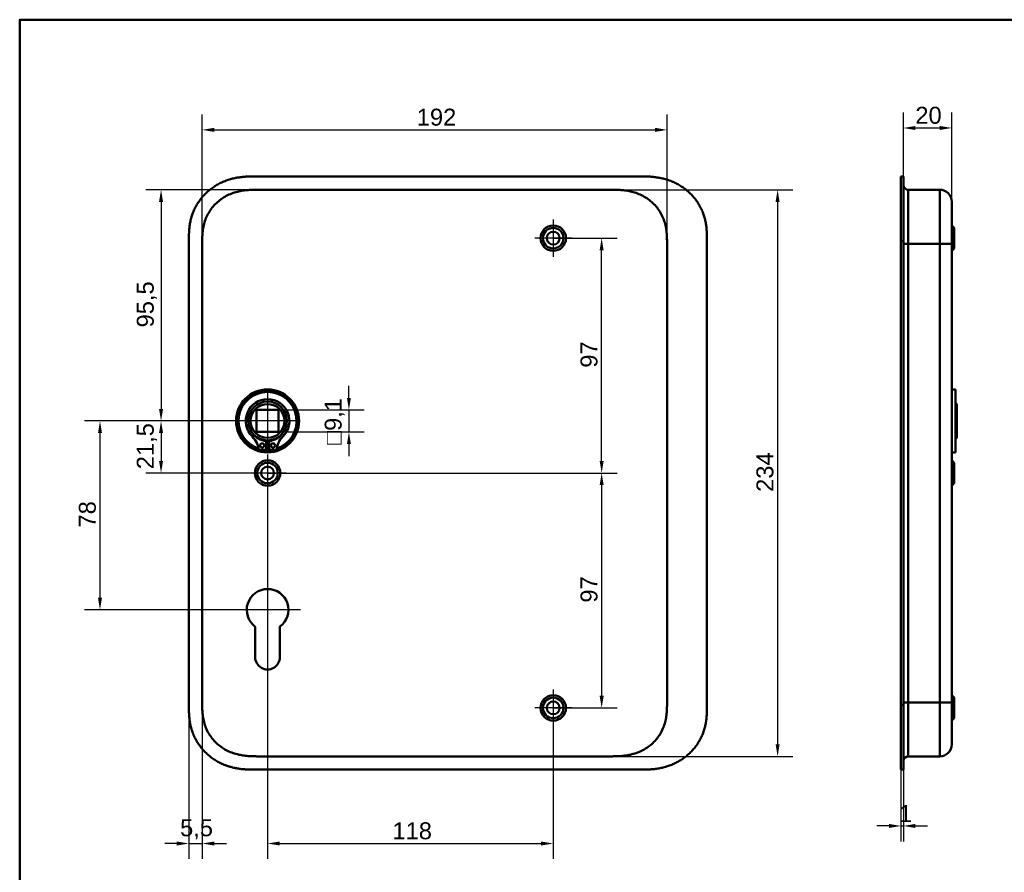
# Model space of a CAD drawing. Header units: millimetres. Extents: x 20 to 833, y 20 to 574.
# Tile 6 of 10: x 20 to 427, y 222 to 574. Entities that reach past the tile are written whole.
import ezdxf

# ---------------------------------------------------------------- set-up
doc = ezdxf.new("R2010")
doc.units = ezdxf.units.MM
doc.header["$LTSCALE"] = 2
for name, color, linetype, lineweight in [('Bemaßungen(DIN)', 7, 'Continuous', 25), ('Mittelpunktmarkierung(DIN)', 7, 'Continuous', 25), ('Sichtbare Kanten(DIN)', 7, 'Continuous', 50), ('Sichtbare tangentiale Kanten(DIN)', 7, 'Continuous', 50), ('Skizziergeometrie(DIN)', 7, 'Continuous', 50)]:
    doc.layers.add(name, color=color, linetype=linetype, lineweight=lineweight)
doc.styles.add('STANDARD-DIN~0', font='arial.ttf')
doc.dimstyles.new('CAD-LAN', dxfattribs={"dimscale": 2, "dimtxt": 3.5, "dimasz": 2.5, "dimexe": 3.175, "dimexo": 0, "dimgap": 0.8, "dimtad": 1, "dimrnd": 1e-08, "dimtxsty": 'STANDARD-DIN~0', "dimcen": 0.09, "dimdle": 10, "dimclrd": 250, "dimclre": 250, "dimclrt": 250, "dimadec": 0, "dimazin": 2, "dimtfac": 1, "dimtmove": 0, "dimatfit": 3, "dimfxl": 1, "dimtolj": 1, "dimtzin": 0, "dimlwd": 25, "dimlwe": 25, "dimarcsym": 0})

# ---------------------------------------------------------------- blocks, each defined once
blk = doc.blocks.new('Ränder Standardrahmen')
at = {"layer": 'Skizziergeometrie(DIN)', "flags": 128}
blk.add_lwpolyline([(10, 10), (10, 287), (410, 287), (410, 10), (10, 10)], dxfattribs=at)
blk = doc.blocks.new('*D8')
at = {"layer": 'Bemaßungen(DIN)', "color": 250, "linetype": 'Continuous', "lineweight": 25, "true_color": 0x3f3f3f, "transparency": 16777216}
for p, q in [((118.93, 503.78), (72.04, 503.78)), ((78.39, 498.78), (78.39, 413.28)), ((122.39, 408.28), (72.04, 408.28))]:
    blk.add_line(p, q, dxfattribs=at)
at = {"layer": 'Bemaßungen(DIN)', "color": 250, "linetype": 'Continuous', "true_color": 0x3f3f3f, "transparency": 16777216}
for points in [[(77.55, 498.78), (79.22, 498.78), (78.39, 503.78)], [(77.55, 413.28), (79.22, 413.28), (78.39, 408.28)]]:
    blk.add_solid(points, dxfattribs=at)
at = {"layer": 'Defpoints', "color": 0, "linetype": 'Continuous', "transparency": 16777216}
for p in [(118.93, 503.78), (78.39, 408.28), (122.39, 408.28)]:
    blk.add_point(p, dxfattribs=at)
at = {"layer": 'Bemaßungen(DIN)', "color": 250, "linetype": 'Continuous', "lineweight": 25, "true_color": 0x3f3f3f, "transparency": 16777216, "insert": (68.37, 446.91), "char_height": 7, "attachment_point": 1, "rotation": 90, "style": 'STANDARD-DIN~0'}
blk.add_mtext('\\A1;95,5', dxfattribs=at)
blk = doc.blocks.new('*D9')
at = {"layer": 'Bemaßungen(DIN)', "color": 250, "linetype": 'Continuous', "lineweight": 25, "true_color": 0x3f3f3f, "transparency": 16777216}
for p, q in [((122.39, 408.28), (72.04, 408.28)), ((78.39, 403.28), (78.39, 391.78)), ((122.39, 386.78), (72.04, 386.78))]:
    blk.add_line(p, q, dxfattribs=at)
at = {"layer": 'Bemaßungen(DIN)', "color": 250, "linetype": 'Continuous', "true_color": 0x3f3f3f, "transparency": 16777216}
for points in [[(77.55, 403.28), (79.22, 403.28), (78.39, 408.28)], [(77.55, 391.78), (79.22, 391.78), (78.39, 386.78)]]:
    blk.add_solid(points, dxfattribs=at)
at = {"layer": 'Defpoints', "color": 0, "linetype": 'Continuous', "transparency": 16777216}
for p in [(122.39, 408.28), (78.39, 386.78), (122.39, 386.78)]:
    blk.add_point(p, dxfattribs=at)
at = {"layer": 'Bemaßungen(DIN)', "color": 250, "linetype": 'Continuous', "lineweight": 25, "true_color": 0x3f3f3f, "transparency": 16777216, "insert": (68.37, 388.35), "char_height": 7, "attachment_point": 1, "rotation": 90, "style": 'STANDARD-DIN~0'}
blk.add_mtext('\\A1;21,5', dxfattribs=at)
blk = doc.blocks.new('*D10')
at = {"layer": 'Bemaßungen(DIN)', "color": 250, "linetype": 'Continuous', "lineweight": 25, "true_color": 0x3f3f3f, "transparency": 16777216}
for p, q in [((122.39, 408.28), (46.82, 408.28)), ((53.17, 403.28), (53.17, 335.28)), ((122.39, 330.28), (46.82, 330.28))]:
    blk.add_line(p, q, dxfattribs=at)
at = {"layer": 'Bemaßungen(DIN)', "color": 250, "linetype": 'Continuous', "true_color": 0x3f3f3f, "transparency": 16777216}
for points in [[(52.34, 403.28), (54, 403.28), (53.17, 408.28)], [(52.34, 335.28), (54, 335.28), (53.17, 330.28)]]:
    blk.add_solid(points, dxfattribs=at)
at = {"layer": 'Defpoints', "color": 0, "linetype": 'Continuous', "transparency": 16777216}
for p in [(122.39, 408.28), (53.17, 330.28), (122.39, 330.28)]:
    blk.add_point(p, dxfattribs=at)
at = {"layer": 'Bemaßungen(DIN)', "color": 250, "linetype": 'Continuous', "lineweight": 25, "true_color": 0x3f3f3f, "transparency": 16777216, "insert": (44.42, 364.29), "char_height": 7, "attachment_point": 1, "rotation": 90, "style": 'STANDARD-DIN~0'}
blk.add_mtext('\\A1;78', dxfattribs=at)
blk = doc.blocks.new('*D11')
at = {"layer": 'Bemaßungen(DIN)', "color": 250, "linetype": 'Continuous', "lineweight": 25, "true_color": 0x3f3f3f, "transparency": 16777216}
for p, q in [((240.39, 483.78), (266.74, 483.78)), ((260.39, 391.78), (260.39, 478.78)), ((122.39, 386.78), (266.74, 386.78))]:
    blk.add_line(p, q, dxfattribs=at)
at = {"layer": 'Bemaßungen(DIN)', "color": 250, "linetype": 'Continuous', "true_color": 0x3f3f3f, "transparency": 16777216}
for points in [[(259.55, 478.78), (261.22, 478.78), (260.39, 483.78)], [(259.55, 391.78), (261.22, 391.78), (260.39, 386.78)]]:
    blk.add_solid(points, dxfattribs=at)
at = {"layer": 'Defpoints', "color": 0, "linetype": 'Continuous', "transparency": 16777216}
for p in [(240.39, 483.78), (260.39, 483.78), (122.39, 386.78)]:
    blk.add_point(p, dxfattribs=at)
at = {"layer": 'Bemaßungen(DIN)', "color": 250, "linetype": 'Continuous', "lineweight": 25, "true_color": 0x3f3f3f, "transparency": 16777216, "insert": (251.64, 430.27), "char_height": 7, "attachment_point": 1, "rotation": 90, "style": 'STANDARD-DIN~0'}
blk.add_mtext('\\A1;97', dxfattribs=at)
blk = doc.blocks.new('*D12')
at = {"layer": 'Bemaßungen(DIN)', "color": 250, "linetype": 'Continuous', "lineweight": 25, "true_color": 0x3f3f3f, "transparency": 16777216}
for p, q in [((122.39, 386.78), (266.74, 386.78)), ((260.39, 381.78), (260.39, 294.78)), ((240.39, 289.78), (266.74, 289.78))]:
    blk.add_line(p, q, dxfattribs=at)
at = {"layer": 'Bemaßungen(DIN)', "color": 250, "linetype": 'Continuous', "true_color": 0x3f3f3f, "transparency": 16777216}
for points in [[(259.55, 381.78), (261.22, 381.78), (260.39, 386.78)], [(259.55, 294.78), (261.22, 294.78), (260.39, 289.78)]]:
    blk.add_solid(points, dxfattribs=at)
at = {"layer": 'Defpoints', "color": 0, "linetype": 'Continuous', "transparency": 16777216}
for p in [(122.39, 386.78), (240.39, 289.78), (260.39, 289.78)]:
    blk.add_point(p, dxfattribs=at)
at = {"layer": 'Bemaßungen(DIN)', "color": 250, "linetype": 'Continuous', "lineweight": 25, "true_color": 0x3f3f3f, "transparency": 16777216, "insert": (251.64, 333.27), "char_height": 7, "attachment_point": 1, "rotation": 90, "style": 'STANDARD-DIN~0'}
blk.add_mtext('\\A1;97', dxfattribs=at)
blk = doc.blocks.new('*D13')
at = {"layer": 'Bemaßungen(DIN)', "color": 250, "linetype": 'Continuous', "lineweight": 25, "true_color": 0x3f3f3f, "transparency": 16777216}
for p, q in [((95.39, 481.5), (95.39, 534.85)), ((287.39, 481.5), (287.39, 534.85)), ((100.39, 528.5), (282.39, 528.5))]:
    blk.add_line(p, q, dxfattribs=at)
at = {"layer": 'Bemaßungen(DIN)', "color": 250, "linetype": 'Continuous', "true_color": 0x3f3f3f, "transparency": 16777216}
for points in [[(100.39, 529.34), (100.39, 527.67), (95.39, 528.5)], [(282.39, 529.34), (282.39, 527.67), (287.39, 528.5)]]:
    blk.add_solid(points, dxfattribs=at)
at = {"layer": 'Defpoints', "color": 0, "linetype": 'Continuous', "transparency": 16777216}
for p in [(287.39, 528.5), (95.39, 481.5), (287.39, 481.5)]:
    blk.add_point(p, dxfattribs=at)
at = {"layer": 'Bemaßungen(DIN)', "color": 250, "linetype": 'Continuous', "lineweight": 25, "true_color": 0x3f3f3f, "transparency": 16777216, "insert": (184.02, 537.25), "char_height": 7, "attachment_point": 1, "style": 'STANDARD-DIN~0'}
blk.add_mtext('\\A1;192', dxfattribs=at)
blk = doc.blocks.new('*D14')
at = {"layer": 'Bemaßungen(DIN)', "color": 250, "linetype": 'Continuous', "lineweight": 25, "true_color": 0x3f3f3f, "transparency": 16777216}
for p, q in [((263.85, 503.78), (339.41, 503.78)), ((333.06, 498.78), (333.06, 274.78)), ((263.85, 269.78), (339.41, 269.78))]:
    blk.add_line(p, q, dxfattribs=at)
at = {"layer": 'Bemaßungen(DIN)', "color": 250, "linetype": 'Continuous', "true_color": 0x3f3f3f, "transparency": 16777216}
for points in [[(332.23, 498.78), (333.89, 498.78), (333.06, 503.78)], [(332.23, 274.78), (333.89, 274.78), (333.06, 269.78)]]:
    blk.add_solid(points, dxfattribs=at)
at = {"layer": 'Defpoints', "color": 0, "linetype": 'Continuous', "transparency": 16777216}
for p in [(263.85, 503.78), (263.85, 269.78), (333.06, 269.78)]:
    blk.add_point(p, dxfattribs=at)
at = {"layer": 'Bemaßungen(DIN)', "color": 250, "linetype": 'Continuous', "lineweight": 25, "true_color": 0x3f3f3f, "transparency": 16777216, "insert": (324.31, 379), "char_height": 7, "attachment_point": 1, "rotation": 90, "style": 'STANDARD-DIN~0'}
blk.add_mtext('\\A1;234', dxfattribs=at)
blk = doc.blocks.new('*D15')
at = {"layer": 'Bemaßungen(DIN)', "color": 250, "linetype": 'Continuous', "lineweight": 25, "true_color": 0x3f3f3f, "transparency": 16777216}
for p, q in [((122.39, 379.13), (122.39, 227.43)), ((240.39, 282.13), (240.39, 227.43)), ((127.39, 233.78), (235.39, 233.78))]:
    blk.add_line(p, q, dxfattribs=at)
at = {"layer": 'Bemaßungen(DIN)', "color": 250, "linetype": 'Continuous', "true_color": 0x3f3f3f, "transparency": 16777216}
for points in [[(127.39, 234.61), (127.39, 232.95), (122.39, 233.78)], [(235.39, 234.61), (235.39, 232.95), (240.39, 233.78)]]:
    blk.add_solid(points, dxfattribs=at)
at = {"layer": 'Defpoints', "color": 0, "linetype": 'Continuous', "transparency": 16777216}
for p in [(122.39, 379.13), (240.39, 282.13), (240.39, 233.78)]:
    blk.add_point(p, dxfattribs=at)
at = {"layer": 'Bemaßungen(DIN)', "color": 250, "linetype": 'Continuous', "lineweight": 25, "true_color": 0x3f3f3f, "transparency": 16777216, "insert": (173.98, 242.53), "char_height": 7, "attachment_point": 1, "style": 'STANDARD-DIN~0'}
blk.add_mtext('\\A1;118', dxfattribs=at)
blk = doc.blocks.new('*D16')
at = {"layer": 'Bemaßungen(DIN)', "color": 250, "linetype": 'Continuous', "lineweight": 25, "true_color": 0x3f3f3f, "transparency": 16777216}
for p, q in [((89.89, 291.07), (89.89, 227.43)), ((95.39, 292.07), (95.39, 227.43)), ((84.89, 233.78), (79.89, 233.78)), ((89.89, 233.78), (95.39, 233.78)), ((100.39, 233.78), (105.39, 233.78))]:
    blk.add_line(p, q, dxfattribs=at)
at = {"layer": 'Bemaßungen(DIN)', "color": 250, "linetype": 'Continuous', "true_color": 0x3f3f3f, "transparency": 16777216}
for points in [[(84.89, 234.61), (84.89, 232.95), (89.89, 233.78)], [(100.39, 234.61), (100.39, 232.95), (95.39, 233.78)]]:
    blk.add_solid(points, dxfattribs=at)
at = {"layer": 'Defpoints', "color": 0, "linetype": 'Continuous', "transparency": 16777216}
for p in [(89.89, 291.07), (95.39, 292.07), (95.39, 233.78)]:
    blk.add_point(p, dxfattribs=at)
at = {"layer": 'Bemaßungen(DIN)', "color": 250, "linetype": 'Continuous', "lineweight": 25, "true_color": 0x3f3f3f, "transparency": 16777216, "insert": (86.24, 243.77), "char_height": 7, "attachment_point": 1, "style": 'STANDARD-DIN~0'}
blk.add_mtext('\\A1;5,5', dxfattribs=at)
blk = doc.blocks.new('*D17')
at = {"layer": 'Bemaßungen(DIN)', "color": 250, "linetype": 'Continuous', "lineweight": 25, "true_color": 0x3f3f3f, "transparency": 16777216}
for p, q in [((385, 509.28), (385, 535.63)), ((405.03, 498.78), (405.03, 535.63)), ((390, 529.28), (400.03, 529.28))]:
    blk.add_line(p, q, dxfattribs=at)
at = {"layer": 'Bemaßungen(DIN)', "color": 250, "linetype": 'Continuous', "true_color": 0x3f3f3f, "transparency": 16777216}
for points in [[(390, 530.11), (390, 528.45), (385, 529.28)], [(400.03, 530.11), (400.03, 528.45), (405.03, 529.28)]]:
    blk.add_solid(points, dxfattribs=at)
at = {"layer": 'Defpoints', "color": 0, "linetype": 'Continuous', "transparency": 16777216}
for p in [(405.03, 529.28), (385, 509.28), (405.03, 498.78)]:
    blk.add_point(p, dxfattribs=at)
at = {"layer": 'Bemaßungen(DIN)', "color": 250, "linetype": 'Continuous', "lineweight": 25, "true_color": 0x3f3f3f, "transparency": 16777216, "insert": (389.96, 538.03), "char_height": 7, "attachment_point": 1, "style": 'STANDARD-DIN~0'}
blk.add_mtext('\\A1;20', dxfattribs=at)
blk = doc.blocks.new('*D18')
at = {"layer": 'Bemaßungen(DIN)', "color": 250, "linetype": 'Continuous', "lineweight": 25, "true_color": 0x3f3f3f, "transparency": 16777216}
for p, q in [((384.03, 264.28), (384.03, 234.68)), ((385, 264.28), (385, 234.68)), ((379.03, 241.03), (374.03, 241.03)), ((384.03, 241.03), (385, 241.03)), ((390, 241.03), (395, 241.03))]:
    blk.add_line(p, q, dxfattribs=at)
at = {"layer": 'Bemaßungen(DIN)', "color": 250, "linetype": 'Continuous', "true_color": 0x3f3f3f, "transparency": 16777216}
for points in [[(379.03, 241.87), (379.03, 240.2), (384.03, 241.03)], [(390, 241.87), (390, 240.2), (385, 241.03)]]:
    blk.add_solid(points, dxfattribs=at)
at = {"layer": 'Defpoints', "color": 0, "linetype": 'Continuous', "transparency": 16777216}
for p in [(384.03, 264.28), (385, 264.28), (385, 241.03)]:
    blk.add_point(p, dxfattribs=at)
at = {"layer": 'Bemaßungen(DIN)', "color": 250, "linetype": 'Continuous', "lineweight": 25, "true_color": 0x3f3f3f, "transparency": 16777216, "insert": (383.23, 249.66), "char_height": 7, "attachment_point": 1, "style": 'STANDARD-DIN~0'}
blk.add_mtext('\\A1;1', dxfattribs=at)
blk = doc.blocks.new('*D24')
at = {"layer": 'Bemaßungen(DIN)', "color": 250, "linetype": 'Continuous', "lineweight": 25, "true_color": 0x3f3f3f, "transparency": 16777216}
for p, q in [((155.99, 417.83), (155.99, 422.83)), ((126.94, 412.83), (162.34, 412.83)), ((155.99, 412.83), (155.99, 403.73)), ((126.94, 403.73), (162.34, 403.73)), ((155.99, 398.73), (155.99, 393.73))]:
    blk.add_line(p, q, dxfattribs=at)
at = {"layer": 'Bemaßungen(DIN)', "color": 250, "linetype": 'Continuous', "true_color": 0x3f3f3f, "transparency": 16777216}
for points in [[(155.16, 417.83), (156.82, 417.83), (155.99, 412.83)], [(155.16, 398.73), (156.82, 398.73), (155.99, 403.73)]]:
    blk.add_solid(points, dxfattribs=at)
at = {"layer": 'Defpoints', "color": 0, "linetype": 'Continuous', "transparency": 16777216}
for p in [(126.94, 412.83), (126.94, 403.73), (155.99, 403.73)]:
    blk.add_point(p, dxfattribs=at)
at = {"layer": 'Bemaßungen(DIN)', "color": 250, "linetype": 'Continuous', "lineweight": 25, "true_color": 0x3f3f3f, "transparency": 16777216, "insert": (145.98, 398.51), "char_height": 7, "attachment_point": 1, "rotation": 90, "style": 'STANDARD-DIN~0'}
blk.add_mtext('\\A1;\\fAIGDT|b0|i0;\\H7.0000;o\\fArial|b0|i0;\\H7.0000;9,1', dxfattribs=at)

msp = doc.modelspace()

# ---------------------------------------------------------------- linework, layer by layer
at = {"layer": 'Mittelpunktmarkierung(DIN)', "linetype": 'Continuous'}
for p, q in [((240.388, 491.431), (240.388, 476.131)), ((248.038, 483.781), (232.738, 483.781)), ((122.388, 420.281), (122.388, 396.281)), ((134.388, 408.281), (110.388, 408.281)), ((122.388, 394.431), (122.388, 379.131)), ((130.038, 386.781), (114.738, 386.781)), ((122.388, 343.881), (122.388, 320.281)), ((135.988, 330.281), (108.788, 330.281)), ((240.388, 297.431), (240.388, 282.131)), ((248.038, 289.781), (232.738, 289.781))]:
    msp.add_line(p, q, dxfattribs=at)
at = {"layer": 'Sichtbare Kanten(DIN)'}
for p, q in [((276.849, 509.281), (117.926, 509.281)), ((384.032, 482.496), (384.032, 509.281)), ((384.032, 509.281), (385.002, 509.281)), ((385.002, 509.281), (385.002, 482.496)), ((385.032, 508.281), (385.002, 508.281)), ((385.032, 508.281), (385.032, 482.496)), ((118.926, 503.781), (118.926, 503.781)), ((118.926, 503.781), (263.849, 503.781)), ((263.849, 503.781), (263.849, 503.781)), ((387.032, 503.781), (400.032, 503.781)), ((406.032, 488.031), (405.032, 489.031)), ((406.032, 488.031), (406.032, 479.531)), ((89.888, 482.496), (89.888, 291.065)), ((303.888, 291.065), (303.888, 482.538)), ((384.032, 291.065), (384.032, 482.496)), ((385.002, 482.496), (385.002, 291.065)), ((385.032, 482.496), (385.032, 291.065)), ((405.032, 292.065), (405.032, 481.496)), ((406.032, 479.531), (405.032, 478.531)), ((406.532, 421.281), (405.032, 421.281)), ((406.532, 395.281), (406.532, 421.281)), ((407.032, 415.281), (406.532, 415.781)), ((407.032, 401.281), (407.032, 415.281)), ((117.838, 403.731), (117.838, 412.831)), ((117.838, 412.831), (126.938, 412.831)), ((126.938, 412.831), (126.938, 403.731)), ((126.938, 403.731), (117.838, 403.731)), ((121.771, 400.023), (121.771, 396.323)), ((123.004, 396.323), (123.004, 400.023)), ((407.032, 401.281), (406.532, 400.781)), ((121.771, 396.323), (118.747, 396.323)), ((126.028, 396.323), (123.004, 396.323)), ((406.532, 395.281), (405.032, 395.281)), ((406.032, 391.031), (405.032, 392.031)), ((406.032, 391.031), (406.032, 382.531)), ((406.032, 382.531), (405.032, 381.531)), ((117.288, 310.775), (117.33, 323.325)), ((127.468, 323.341), (127.488, 310.766)), ((406.032, 294.031), (405.032, 295.031)), ((406.032, 294.031), (406.032, 285.531)), ((384.032, 264.281), (384.032, 291.065)), ((385.002, 291.065), (385.002, 264.281)), ((385.032, 291.065), (385.032, 265.281)), ((406.032, 285.531), (405.032, 284.531)), ((118.926, 269.781), (263.849, 269.781)), ((263.849, 269.781), (263.849, 269.781)), ((387.032, 269.781), (400.032, 269.781)), ((385.002, 265.281), (385.032, 265.281)), ((117.926, 264.281), (276.849, 264.281)), ((384.032, 264.281), (385.002, 264.281))]:
    msp.add_line(p, q, dxfattribs=at)
for centre, radius in [((240.388, 483.781), 5.25), ((240.388, 483.781), 4.25), ((240.388, 483.781), 2.65), ((122.388, 408.281), 13), ((122.388, 408.281), 12.5), ((122.388, 408.281), 8), ((122.388, 408.281), 7), ((120.156, 398.173), 0.85), ((124.619, 398.173), 0.85), ((122.388, 386.781), 5.25), ((122.388, 386.781), 4.25), ((122.388, 386.781), 2.65), ((240.388, 289.781), 5.25), ((240.388, 289.781), 4.25), ((240.388, 289.781), 2.65)]:
    msp.add_circle(centre, radius, dxfattribs=at)
for centre, radius, start, end in [((122.388, 408.281), 12, 288.17213, 251.82787), ((122.388, 408.281), 9.017, 314.1409, 225.8591), ((122.388, 407.547), 7.55, 215.6871, 265.31499), ((122.388, 407.547), 7.55, 274.68501, 324.3129), ((110.065, 395.583), 8.678, 4.96705, 45.8591), ((122.388, 408.281), 8.2, 243.63056, 296.36944), ((122.388, 408.281), 9, 266.0711, 273.9289), ((134.711, 395.583), 8.678, 134.1409, 175.03295), ((122.388, 408.281), 12, 265.21102, 274.78898), ((122.388, 330.281), 8.6, 306.20625, 233.98041), ((122.388, 310.758), 5.1, 179.80533, 0.09125)]:
    msp.add_arc(centre, radius, start, end, dxfattribs=at)
for points, knots in [([(117.926, 509.281), (117.329, 509.281), (116.278, 509.28), (115.067, 509.255), (114.154, 509.22), (113.544, 509.187), (112.781, 509.133), (112.171, 509.078), (111.407, 508.995), (110.797, 508.915), (109.882, 508.774), (108.97, 508.604), (107.613, 508.291), (106.421, 507.95), (104.953, 507.441), (103.803, 506.968), (102.402, 506.295), (101.313, 505.692), (99.997, 504.859), (98.986, 504.13), (97.779, 503.147), (96.861, 502.303), (95.781, 501.179), (94.972, 500.228), (94.038, 498.978), (93.354, 497.933), (92.583, 496.575), (92.037, 495.45), (91.446, 494.006), (91.046, 492.823), (90.638, 491.32), (90.384, 490.103), (90.172, 488.725), (90.071, 487.805), (89.995, 486.887), (89.957, 486.275), (89.923, 485.512), (89.906, 484.904), (89.893, 484.147), (89.888, 483.394), (89.888, 482.795), (89.888, 482.496)], [-0.99999787, -0.99999787, -0.99999787, -0.99999787, -0.95833168, -0.92708204, -0.9166655, -0.89583241, -0.88541586, -0.86458277, -0.85416622, -0.83333313, -0.82291658, -0.79166695, -0.77083385, -0.72916767, -0.70833458, -0.66666839, -0.6458353, -0.60416912, -0.58333603, -0.54166984, -0.52083675, -0.47917057, -0.45833747, -0.41667129, -0.3958382, -0.35417201, -0.33333892, -0.29167274, -0.27083965, -0.22917346, -0.20834037, -0.16667419, -0.14584109, -0.11459146, -0.10417491, -0.08334182, -0.07292527, -0.05209218, -0.04167563, -0.02084254, -0.00000945, -0.00000945, -0.00000945, -0.00000945]), ([(303.888, 482.579), (303.888, 483.106), (303.887, 484.195), (303.854, 485.582), (303.777, 487.008), (303.673, 488.156), (303.478, 489.596), (303.264, 490.748), (302.915, 492.181), (302.569, 493.32), (302.049, 494.725), (301.562, 495.83), (300.863, 497.181), (300.234, 498.232), (299.362, 499.502), (298.599, 500.479), (297.566, 501.643), (296.681, 502.526), (295.507, 503.563), (294.517, 504.335), (293.225, 505.224), (292.151, 505.873), (290.766, 506.601), (289.628, 507.117), (288.177, 507.678), (286.997, 508.059), (285.508, 508.454), (284.307, 508.706), (282.803, 508.948), (281.6, 509.087), (280.102, 509.201), (278.613, 509.265), (277.434, 509.278), (276.849, 509.281)], [-0.97472618, -0.97472618, -0.97472618, -0.97472618, -0.93604739, -0.89534998, -0.87500127, -0.83430386, -0.81395515, -0.77325774, -0.75290903, -0.71221162, -0.69186291, -0.6511655, -0.6308168, -0.59011938, -0.56977068, -0.52907326, -0.50872456, -0.46802714, -0.44767844, -0.40698102, -0.38663232, -0.3459349, -0.3255862, -0.28488878, -0.26454008, -0.22384266, -0.20349396, -0.16279654, -0.14244784, -0.10175042, -0.08140172, -0.0407043, -0.00000689, -0.00000689, -0.00000689, -0.00000689]), ([(95.387, 481.496), (95.387, 482.124), (95.388, 482.773), (95.4, 483.421), (95.414, 484.144), (95.443, 484.868), (95.498, 485.583), (95.558, 486.361), (95.649, 487.13), (95.78, 487.892), (95.916, 488.684), (96.095, 489.47), (96.329, 490.261), (96.565, 491.054), (96.855, 491.842), (97.2, 492.607), (97.547, 493.376), (97.95, 494.124), (98.406, 494.842), (98.86, 495.557), (99.367, 496.242), (99.923, 496.891), (100.474, 497.532), (101.075, 498.141), (101.712, 498.701), (102.349, 499.262), (103.019, 499.773), (103.719, 500.238), (104.414, 500.699), (105.14, 501.115), (105.893, 501.484), (106.629, 501.844), (107.392, 502.161), (108.175, 502.432), (108.93, 502.693), (109.705, 502.912), (110.489, 503.09), (111.237, 503.26), (111.994, 503.392), (112.757, 503.492), (113.481, 503.587), (114.21, 503.653), (114.942, 503.697), (115.632, 503.739), (116.324, 503.76), (117.01, 503.771), (117.657, 503.781), (118.298, 503.781), (118.926, 503.781)], [0, 0, 0, 0, 0.2004784, 0.2004784, 0.2004784, 0.4237411, 0.4237411, 0.4237411, 0.6666843, 0.6666843, 0.6666843, 0.9194001, 0.9194001, 0.9194001, 1.1730034, 1.1730034, 1.1730034, 1.4278738, 1.4278738, 1.4278738, 1.6819326, 1.6819326, 1.6819326, 1.9333793, 1.9333793, 1.9333793, 2.1848165, 2.1848165, 2.1848165, 2.4343943, 2.4343943, 2.4343943, 2.6782826, 2.6782826, 2.6782826, 2.9134642, 2.9134642, 2.9134642, 3.137969, 3.137969, 3.137969, 3.3508216, 3.3508216, 3.3508216, 3.5518257, 3.5518257, 3.5518257, 3.7413067, 3.7413067, 3.7413067, 3.7413067]), ([(263.849, 503.781), (264.477, 503.781), (265.118, 503.781), (265.765, 503.771), (266.451, 503.76), (267.143, 503.739), (267.833, 503.697), (268.565, 503.653), (269.294, 503.587), (270.018, 503.492), (270.781, 503.392), (271.538, 503.26), (272.287, 503.09), (273.071, 502.912), (273.845, 502.693), (274.6, 502.432), (275.383, 502.161), (276.146, 501.844), (276.882, 501.484), (277.635, 501.115), (278.361, 500.699), (279.056, 500.238), (279.757, 499.773), (280.427, 499.261), (281.063, 498.701), (281.7, 498.141), (282.301, 497.532), (282.852, 496.89), (283.408, 496.242), (283.915, 495.557), (284.369, 494.842), (284.825, 494.124), (285.228, 493.376), (285.575, 492.607), (285.92, 491.842), (286.21, 491.054), (286.446, 490.261), (286.68, 489.47), (286.859, 488.684), (286.995, 487.891), (287.126, 487.13), (287.217, 486.361), (287.277, 485.583), (287.332, 484.868), (287.361, 484.144), (287.375, 483.421), (287.387, 482.773), (287.388, 482.124), (287.388, 481.496)], [0, 0, 0, 0, 0.1894861, 0.1894861, 0.1894861, 0.3904941, 0.3904941, 0.3904941, 0.6033491, 0.6033491, 0.6033491, 0.8278544, 0.8278544, 0.8278544, 1.0630348, 1.0630348, 1.0630348, 1.3069205, 1.3069205, 1.3069205, 1.5564953, 1.5564953, 1.5564953, 1.8079303, 1.8079303, 1.8079303, 2.0593759, 2.0593759, 2.0593759, 2.3134335, 2.3134335, 2.3134335, 2.5683022, 2.5683022, 2.5683022, 2.8219033, 2.8219033, 2.8219033, 3.0746163, 3.0746163, 3.0746163, 3.3175565, 3.3175565, 3.3175565, 3.5408165, 3.5408165, 3.5408165, 3.7412931, 3.7412931, 3.7412931, 3.7412931]), ([(405.032, 481.496), (405.032, 481.737), (405.032, 481.978), (405.032, 482.219), (405.032, 482.367), (405.032, 482.514), (405.032, 482.662), (405.032, 482.736), (405.032, 482.81), (405.032, 482.883), (405.032, 482.957), (405.032, 483.031), (405.032, 483.105), (405.032, 483.179), (405.032, 483.252), (405.032, 483.326), (405.032, 483.639), (405.032, 483.952), (405.032, 484.272), (405.032, 484.584), (405.032, 484.886), (405.032, 485.197), (405.032, 485.205), (405.032, 485.212), (405.032, 485.22), (405.032, 485.846), (405.032, 486.448), (405.032, 487.046), (405.032, 487.054), (405.032, 487.063), (405.032, 487.072), (405.032, 487.666), (405.032, 488.258), (405.032, 488.837), (405.032, 488.842), (405.032, 488.846), (405.032, 488.85), (405.032, 489.43), (405.032, 490.004), (405.032, 490.556), (405.032, 491.108), (405.032, 491.648), (405.032, 492.161), (405.032, 492.676), (405.032, 493.17), (405.032, 493.634), (405.032, 494.099), (405.032, 494.54), (405.032, 494.946), (405.032, 495.352), (405.032, 495.729), (405.032, 496.069), (405.032, 496.411), (405.032, 496.719), (405.032, 496.991), (405.032, 497.263), (405.032, 497.501), (405.032, 497.703), (405.032, 497.704), (405.032, 497.705), (405.032, 497.707), (405.032, 497.906), (405.032, 498.074), (405.032, 498.21), (405.032, 498.211), (405.032, 498.213), (405.032, 498.214), (405.032, 498.348), (405.032, 498.452), (405.032, 498.531), (405.032, 498.532), (405.032, 498.534), (405.032, 498.535), (405.032, 498.613), (405.032, 498.667), (405.032, 498.705), (405.032, 498.705), (405.032, 498.706), (405.032, 498.706), (405.032, 498.725), (405.032, 498.738), (405.032, 498.749), (405.032, 498.759), (405.032, 498.767), (405.032, 498.771), (405.032, 498.78), (405.032, 498.781), (405.032, 498.781)], [0, 0, 0, 0, 0.0722627, 0.0722627, 0.0722627, 0.1165652, 0.1165652, 0.1165652, 0.1387165, 0.1387165, 0.1387165, 0.1608678, 0.1608678, 0.1608678, 0.1830113, 0.1830113, 0.1830113, 0.2766978, 0.2766978, 0.2766978, 0.3682092, 0.3682092, 0.3682092, 0.3703765, 0.3703765, 0.3703765, 0.5540731, 0.5540731, 0.5540731, 0.5567136, 0.5567136, 0.5567136, 0.7394778, 0.7394778, 0.7394778, 0.740823, 0.740823, 0.740823, 0.9239034, 0.9239034, 0.9239034, 1.1070524, 1.1070524, 1.1070524, 1.2909149, 1.2909149, 1.2909149, 1.4756704, 1.4756704, 1.4756704, 1.6608948, 1.6608948, 1.6608948, 1.8466108, 1.8466108, 1.8466108, 2.032785, 2.032785, 2.032785, 2.0338644, 2.0338644, 2.0338644, 2.2185007, 2.2185007, 2.2185007, 2.220125, 2.220125, 2.220125, 2.4027992, 2.4027992, 2.4027992, 2.4055271, 2.4055271, 2.4055271, 2.5869644, 2.5869644, 2.5869644, 2.5890782, 2.5890782, 2.5890782, 2.6793139, 2.6793139, 2.6793139, 2.7720228, 2.7720228, 2.7720228, 2.9310827, 2.9310827, 2.9310827, 2.9310827]), ([(89.888, 291.065), (89.888, 290.766), (89.888, 290.168), (89.893, 289.414), (89.906, 288.658), (89.923, 288.05), (89.957, 287.287), (89.995, 286.675), (90.071, 285.756), (90.172, 284.836), (90.36, 283.611), (90.543, 282.697), (90.761, 281.79), (90.923, 281.19), (91.15, 280.444), (91.35, 279.853), (91.623, 279.122), (91.86, 278.544), (92.242, 277.689), (92.66, 276.851), (93.354, 275.628), (94.038, 274.583), (94.973, 273.334), (95.781, 272.383), (96.861, 271.259), (97.779, 270.414), (98.986, 269.431), (99.998, 268.703), (101.312, 267.87), (102.402, 267.266), (103.663, 266.661), (104.522, 266.298), (105.393, 265.968), (105.98, 265.764), (106.868, 265.483), (107.764, 265.235), (108.971, 264.958), (109.882, 264.787), (110.797, 264.646), (111.407, 264.566), (112.171, 264.483), (112.781, 264.429), (113.544, 264.375), (114.154, 264.342), (115.067, 264.306), (116.278, 264.281), (117.329, 264.28), (117.926, 264.281)], [-0.99999789, -0.99999789, -0.99999789, -0.99999789, -0.9791648, -0.9583317, -0.94791516, -0.92708206, -0.91666552, -0.89583243, -0.88541588, -0.85416624, -0.83333315, -0.80208351, -0.79166696, -0.77083387, -0.76041733, -0.73958423, -0.72916769, -0.70833459, -0.69791805, -0.66666841, -0.64583532, -0.60416913, -0.58333604, -0.54166985, -0.52083676, -0.47917058, -0.45833749, -0.4166713, -0.39583821, -0.35417202, -0.33333893, -0.30208929, -0.29167275, -0.27083965, -0.26042311, -0.22917347, -0.20834038, -0.17709074, -0.16667419, -0.1458411, -0.13542455, -0.11459146, -0.10417491, -0.08334182, -0.07292528, -0.04167564, -0.00000945, -0.00000945, -0.00000945, -0.00000945]), ([(118.926, 269.781), (118.298, 269.781), (117.657, 269.781), (117.01, 269.791), (116.324, 269.801), (115.632, 269.823), (114.942, 269.864), (114.21, 269.908), (113.481, 269.974), (112.757, 270.069), (111.994, 270.169), (111.237, 270.302), (110.488, 270.472), (109.705, 270.65), (108.93, 270.869), (108.175, 271.13), (107.392, 271.401), (106.629, 271.717), (105.893, 272.078), (105.14, 272.447), (104.414, 272.862), (103.719, 273.323), (103.019, 273.788), (102.349, 274.3), (101.712, 274.86), (101.075, 275.421), (100.474, 276.029), (99.923, 276.671), (99.367, 277.319), (98.86, 278.004), (98.406, 278.72), (97.95, 279.437), (97.547, 280.185), (97.2, 280.954), (96.855, 281.72), (96.565, 282.508), (96.329, 283.301), (96.095, 284.091), (95.916, 284.877), (95.78, 285.67), (95.649, 286.432), (95.558, 287.2), (95.498, 287.978), (95.443, 288.693), (95.414, 289.417), (95.4, 290.14), (95.388, 290.789), (95.387, 291.437), (95.387, 292.065)], [0, 0, 0, 0, 0.1894834, 0.1894834, 0.1894834, 0.3904881, 0.3904881, 0.3904881, 0.6033414, 0.6033414, 0.6033414, 0.8278466, 0.8278466, 0.8278466, 1.0630283, 1.0630283, 1.0630283, 1.3069161, 1.3069161, 1.3069161, 1.5564929, 1.5564929, 1.5564929, 1.8079285, 1.8079285, 1.8079285, 2.0593731, 2.0593731, 2.0593731, 2.3134297, 2.3134297, 2.3134297, 2.5682979, 2.5682979, 2.5682979, 2.8218991, 2.8218991, 2.8218991, 3.0746122, 3.0746122, 3.0746122, 3.3175525, 3.3175525, 3.3175525, 3.5408138, 3.5408138, 3.5408138, 3.7412926, 3.7412926, 3.7412926, 3.7412926]), ([(287.388, 292.065), (287.388, 291.437), (287.387, 290.789), (287.375, 290.14), (287.361, 289.417), (287.332, 288.693), (287.277, 287.978), (287.217, 287.2), (287.126, 286.432), (286.995, 285.67), (286.859, 284.877), (286.68, 284.091), (286.446, 283.301), (286.21, 282.508), (285.92, 281.72), (285.575, 280.954), (285.228, 280.185), (284.825, 279.437), (284.369, 278.72), (283.915, 278.004), (283.408, 277.319), (282.852, 276.671), (282.301, 276.029), (281.7, 275.421), (281.063, 274.86), (280.426, 274.3), (279.756, 273.788), (279.056, 273.323), (278.361, 272.862), (277.635, 272.447), (276.882, 272.078), (276.146, 271.717), (275.383, 271.401), (274.6, 271.13), (273.845, 270.868), (273.07, 270.65), (272.287, 270.472), (271.538, 270.302), (270.781, 270.169), (270.018, 270.069), (269.294, 269.974), (268.565, 269.908), (267.833, 269.864), (267.143, 269.823), (266.451, 269.801), (265.765, 269.791), (265.118, 269.781), (264.477, 269.781), (263.849, 269.781)], [0, 0, 0, 0, 0.20048, 0.20048, 0.20048, 0.4237428, 0.4237428, 0.4237428, 0.6666848, 0.6666848, 0.6666848, 0.9193992, 0.9193992, 0.9193992, 1.173002, 1.173002, 1.173002, 1.4278722, 1.4278722, 1.4278722, 1.6819311, 1.6819311, 1.6819311, 1.933378, 1.933378, 1.933378, 2.1848149, 2.1848149, 2.1848149, 2.4343919, 2.4343919, 2.4343919, 2.6782792, 2.6782792, 2.6782792, 2.9134601, 2.9134601, 2.9134601, 3.1379646, 3.1379646, 3.1379646, 3.3508174, 3.3508174, 3.3508174, 3.5518222, 3.5518222, 3.5518222, 3.7413044, 3.7413044, 3.7413044, 3.7413044]), ([(276.849, 264.281), (277.434, 264.283), (278.613, 264.296), (280.102, 264.36), (281.6, 264.475), (282.803, 264.613), (284.307, 264.855), (285.508, 265.107), (286.997, 265.502), (288.177, 265.883), (289.628, 266.444), (290.766, 266.96), (292.151, 267.689), (293.225, 268.337), (294.517, 269.226), (295.507, 269.999), (296.681, 271.035), (297.566, 271.918), (298.599, 273.083), (299.362, 274.059), (300.234, 275.329), (300.863, 276.381), (301.562, 277.731), (302.049, 278.836), (302.569, 280.241), (302.915, 281.38), (303.264, 282.814), (303.478, 283.966), (303.673, 285.405), (303.777, 286.553), (303.854, 287.98), (303.887, 289.394), (303.888, 290.511), (303.888, 291.065)], [-0.99998994, -0.99998994, -0.99998994, -0.99998994, -0.9592928, -0.91859565, -0.89824708, -0.85754993, -0.83720136, -0.79650421, -0.77615564, -0.73545849, -0.71510992, -0.67441277, -0.6540642, -0.61336705, -0.59301848, -0.55232133, -0.53197276, -0.49127561, -0.47092704, -0.43022989, -0.40988132, -0.36918417, -0.3488356, -0.30813845, -0.28778988, -0.24709273, -0.22674416, -0.18604701, -0.16569844, -0.12500129, -0.10465272, -0.06395557, -0.02325842, -0.02325842, -0.02325842, -0.02325842]), ([(405.032, 274.781), (405.032, 274.781), (405.032, 274.781), (405.032, 274.781), (405.032, 274.781), (405.032, 274.781), (405.032, 274.79), (405.032, 274.795), (405.032, 274.802), (405.032, 274.813), (405.032, 274.823), (405.032, 274.837), (405.032, 274.855), (405.032, 274.856), (405.032, 274.856), (405.032, 274.856), (405.032, 274.894), (405.032, 274.948), (405.032, 275.027), (405.032, 275.028), (405.032, 275.029), (405.032, 275.03), (405.032, 275.11), (405.032, 275.214), (405.032, 275.348), (405.032, 275.349), (405.032, 275.35), (405.032, 275.351), (405.032, 275.487), (405.032, 275.655), (405.032, 275.855), (405.032, 275.856), (405.032, 275.857), (405.032, 275.858), (405.032, 276.06), (405.032, 276.299), (405.032, 276.571), (405.032, 276.842), (405.032, 277.151), (405.032, 277.492), (405.032, 277.833), (405.032, 278.209), (405.032, 278.616), (405.032, 279.021), (405.032, 279.461), (405.032, 279.926), (405.032, 280.39), (405.032, 280.885), (405.032, 281.401), (405.032, 281.914), (405.032, 282.453), (405.032, 283.005), (405.032, 283.558), (405.032, 284.131), (405.032, 284.711), (405.032, 284.715), (405.032, 284.72), (405.032, 284.724), (405.032, 285.303), (405.032, 285.895), (405.032, 286.49), (405.032, 286.498), (405.032, 286.507), (405.032, 286.516), (405.032, 287.113), (405.032, 287.716), (405.032, 288.342), (405.032, 288.349), (405.032, 288.357), (405.032, 288.364), (405.032, 288.675), (405.032, 288.977), (405.032, 289.286), (405.032, 289.604), (405.032, 289.92), (405.032, 290.235), (405.032, 290.847), (405.032, 291.457), (405.032, 292.065)], [0, 0, 0, 0, 0.0075325, 0.0075325, 0.0075325, 0.1836207, 0.1836207, 0.1836207, 0.2762788, 0.2762788, 0.2762788, 0.3665136, 0.3665136, 0.3665136, 0.3686273, 0.3686273, 0.3686273, 0.5500633, 0.5500633, 0.5500633, 0.5527911, 0.5527911, 0.5527911, 0.7354644, 0.7354644, 0.7354644, 0.7370886, 0.7370886, 0.7370886, 0.9217242, 0.9217242, 0.9217242, 0.9228036, 0.9228036, 0.9228036, 1.1089772, 1.1089772, 1.1089772, 1.2946929, 1.2946929, 1.2946929, 1.479917, 1.479917, 1.479917, 1.6643958, 1.6643958, 1.6643958, 1.8485335, 1.8485335, 1.8485335, 2.0316816, 2.0316816, 2.0316816, 2.2147613, 2.2147613, 2.2147613, 2.2161064, 2.2161064, 2.2161064, 2.3988701, 2.3988701, 2.3988701, 2.4015107, 2.4015107, 2.4015107, 2.5852067, 2.5852067, 2.5852067, 2.587374, 2.587374, 2.587374, 2.678885, 2.678885, 2.678885, 2.772998, 2.772998, 2.772998, 2.9555616, 2.9555616, 2.9555616, 2.9555616])]:
    msp.add_open_spline(points, degree=3, knots=knots, dxfattribs=at)
for points, degree in [([(385.032, 505.781), (385.032, 504.676), (385.927, 503.781), (387.032, 503.781)], 3), ([(400.032, 503.781), (402.793, 503.781), (405.032, 501.542), (405.032, 498.781)], 3), ([(95.387, 292.065), (95.388, 386.781), (95.387, 481.496)], 2), ([(287.388, 481.496), (287.387, 386.781), (287.388, 292.065)], 2), ([(405.032, 274.781), (405.032, 272.019), (402.793, 269.781), (400.032, 269.781)], 3), ([(385.032, 267.781), (385.032, 268.886), (385.927, 269.781), (387.032, 269.781)], 3)]:
    msp.add_open_spline(points, degree=degree, dxfattribs=at)
at = {"layer": 'Sichtbare tangentiale Kanten(DIN)'}
for p, q in [((387.032, 503.781), (387.032, 481.496)), ((400.032, 481.496), (400.032, 503.781)), ((384.032, 482.496), (385.002, 482.496)), ((385.002, 482.496), (385.032, 482.496)), ((387.032, 481.496), (387.032, 292.065)), ((400.032, 481.496), (387.032, 481.496)), ((400.032, 292.065), (400.032, 481.496)), ((384.032, 291.065), (385.002, 291.065)), ((385.002, 291.065), (385.032, 291.065)), ((387.032, 292.065), (387.032, 269.781)), ((387.032, 292.065), (400.032, 292.065)), ((400.032, 269.781), (400.032, 292.065))]:
    msp.add_line(p, q, dxfattribs=at)
for points in [[(385.032, 481.496), (385.032, 481.496), (385.927, 481.496), (387.032, 481.496)], [(400.032, 481.496), (402.793, 481.496), (405.032, 481.496), (405.032, 481.496)], [(385.032, 292.065), (385.032, 292.065), (385.927, 292.065), (387.032, 292.065)], [(400.032, 292.065), (402.793, 292.065), (405.032, 292.065), (405.032, 292.065)]]:
    msp.add_open_spline(points, degree=3, dxfattribs=at)

# ---------------------------------------------------------------- block references
at = {"xscale": 2, "yscale": 2, "zscale": 2}
msp.add_blockref('Ränder Standardrahmen', (0, 0), dxfattribs=at)

# ---------------------------------------------------------------- dimensions: what is measured, and where the dimension line sits
at = {"layer": 'Bemaßungen(DIN)', "color": 250, "linetype": 'Continuous', "lineweight": 25, "true_color": 0x3f3f3f}
for base, p1, p2, angle, override, picture, middle in [((287.388, 528.503), (95.387, 481.496), (287.388, 481.496), 180, {"dimgap": 0.8, "dimdec": 2, "dimtol": 0, "dimlim": 0, "dimtp": 0, "dimtm": 0, "dimtdec": 2, "dimtofl": 0, "dimatfit": 1}, '*D13', (191.388, 528.503)), ((405.032, 529.281), (385.002, 509.281), (405.032, 498.781), 180, {"dimgap": 0.8, "dimdec": 0, "dimtol": 0, "dimlim": 0, "dimtp": 0, "dimtm": 0, "dimtdec": 2, "dimtofl": 0, "dimatfit": 1}, '*D17', (395.017, 529.281)), ((78.388, 408.281), (118.926, 503.781), (122.388, 408.281), 90, {"dimgap": 0.8, "dimdec": 2, "dimtol": 0, "dimlim": 0, "dimtp": 0, "dimtm": 0, "dimtdec": 2, "dimtofl": 0, "dimatfit": 1}, '*D8', (78.388, 456.031)), ((333.061, 269.781), (263.849, 503.781), (263.849, 269.781), 90, {"dimgap": 0.8, "dimdec": 2, "dimtol": 0, "dimlim": 0, "dimtp": 0, "dimtm": 0, "dimtdec": 2, "dimtofl": 0, "dimatfit": 1}, '*D14', (333.061, 386.781)), ((260.388, 483.781), (122.388, 386.781), (240.388, 483.781), 90, {"dimgap": 0.8, "dimdec": 2, "dimtol": 0, "dimlim": 0, "dimtp": 0, "dimtm": 0, "dimtdec": 2, "dimtofl": 0, "dimatfit": 1}, '*D11', (260.388, 435.281)), ((53.168, 330.281), (122.388, 408.281), (122.388, 330.281), 90, {"dimgap": 0.8, "dimdec": 2, "dimtol": 0, "dimlim": 0, "dimtp": 0, "dimtm": 0, "dimtdec": 2, "dimtofl": 0, "dimatfit": 1}, '*D10', (53.168, 369.281)), ((78.388, 386.781), (122.388, 408.281), (122.388, 386.781), 90, {"dimgap": 0.8, "dimdec": 2, "dimtol": 0, "dimlim": 0, "dimtp": 0, "dimtm": 0, "dimtdec": 2, "dimtofl": 0, "dimatfit": 1}, '*D9', (78.388, 397.531)), ((260.388, 289.781), (122.388, 386.781), (240.388, 289.781), 90, {"dimgap": 0.8, "dimdec": 2, "dimtol": 0, "dimlim": 0, "dimtp": 0, "dimtm": 0, "dimtdec": 2, "dimtofl": 0, "dimatfit": 1}, '*D12', (260.388, 338.281)), ((240.388, 233.781), (122.388, 379.131), (240.388, 282.131), 180, {"dimgap": 0.8, "dimdec": 2, "dimtol": 0, "dimlim": 0, "dimtp": 0, "dimtm": 0, "dimtdec": 2, "dimtofl": 0, "dimatfit": 1}, '*D15', (181.388, 233.781)), ((95.387, 233.781), (89.888, 291.065), (95.387, 292.065), 180, {"dimgap": 0.8, "dimdec": 2, "dimtol": 0, "dimlim": 0, "dimtp": 0, "dimtm": 0, "dimtdec": 2, "dimtofl": 1, "dimatfit": 1}, '*D16', (92.638, 233.781)), ((385.002, 241.033), (384.032, 264.281), (385.002, 264.281), 180, {"dimgap": 0.8, "dimdec": 0, "dimtol": 0, "dimlim": 0, "dimtp": 0, "dimtm": 0, "dimtdec": 2, "dimtofl": 1, "dimatfit": 1}, '*D18', (384.517, 241.033))]:
    dim = msp.add_linear_dim(base=base, p1=p1, p2=p2, angle=angle, dimstyle='CAD-LAN', override=override, dxfattribs=at)
    dim.commit()
    dim.dimension.update_dxf_attribs({"geometry": picture, "text_midpoint": middle, "dimtype": 160})
dim = msp.add_linear_dim(base=(155.988, 403.731), p1=(126.938, 412.831), p2=(126.938, 403.731), angle=90, text='\\fAIGDT|b0|i0;\\H7.0000;o\\fArial|b0|i0;\\H7.0000;<>', dimstyle='CAD-LAN', override={"dimgap": 0.8, "dimdec": 2, "dimtol": 0, "dimlim": 0, "dimtp": 0, "dimtm": 0, "dimtdec": 2, "dimtofl": 1, "dimatfit": 1}, dxfattribs=at)
dim.commit()
dim.dimension.update_dxf_attribs({"geometry": '*D24', "text_midpoint": (155.988, 408.281), "dimtype": 160})

doc.saveas('drawing.dxf')
